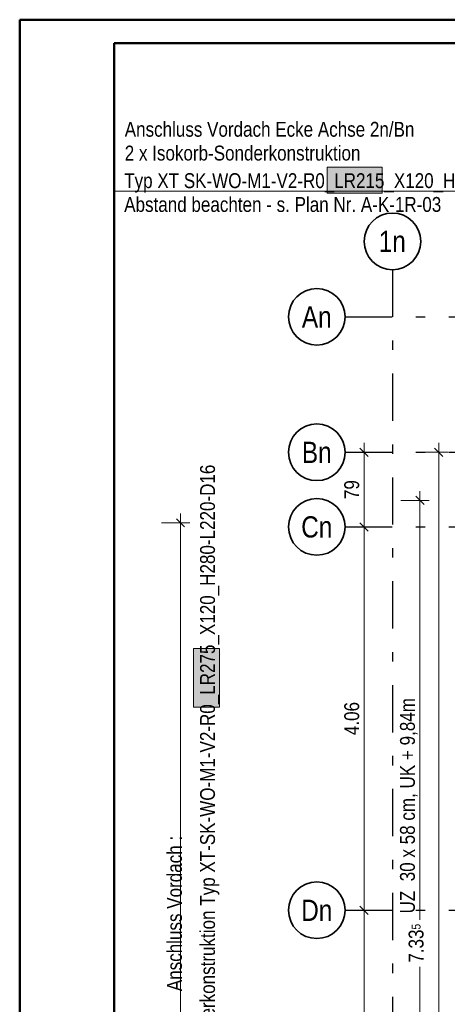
# Model space of a CAD drawing. Header units: millimetres. Extents: x -13 to 146, y -13 to 60.
# Tile 66 of 170: x 0 to 4.53, y 31.62 to 42.05. Entities that reach past the tile are written whole.
import ezdxf
from ezdxf.enums import TextEntityAlignment as Align

# ---------------------------------------------------------------- set-up
doc = ezdxf.new("R2010")
doc.units = ezdxf.units.MM
doc.linetypes.add('DASHDOTX2', pattern=[2, 1, -0.5, 0, -0.5])
doc.layers.add('Achsen', color=7, linetype='Continuous', lineweight=20)
doc.layers.add('WPG_Lüftung Durchbrüche', color=7, linetype='Continuous', lineweight=20)
doc.styles.add('Arial Narrow', font='ARIALN.TTF')
doc.dimstyles.new('Arch_Strakon_dimstyle', dxfattribs={"dimtxt": 11.25, "dimasz": 1, "dimexe": 1.25, "dimexo": 0.0625, "dimgap": 1, "dimtad": 0, "dimdec": 5, "dimzin": 12, "dimdsep": 46, "dimtxsty": 'Arial Narrow', "dimblk": 'Arrowhead_Tick', "dimsah": 1, "dimcen": 0, "dimse1": 1, "dimse2": 1, "dimclrd": 6, "dimclrt": 3, "dimazin": 0, "dimtfac": 1, "dimtdec": 4, "dimtmove": 0, "dimatfit": 3, "dimldrblk": 'NONE', "dimfxl": 1, "dimtvp": 1, "dimtolj": 1, "dimtzin": 0, "dimlwd": 13, "dimarcsym": 2})

# ---------------------------------------------------------------- blocks, each defined once
blk = doc.blocks.new('Arrowhead_Tick')
at = {"color": 0, "linetype": 'Continuous', "lineweight": -2}
for p, q in [((0, 20), (0, -10)), ((-1, 0), (0, 0)), ((10, 0), (0, 0))]:
    blk.add_line(p, q, dxfattribs=at)
at = {"color": 2, "linetype": 'Continuous', "lineweight": 35}
blk.add_line((4.4, 4.4), (-4.4, -4.4), dxfattribs=at)
blk = doc.blocks.new('*D196')
at = {"layer": 'Achsen', "color": 6, "linetype": 'Continuous', "lineweight": 13}
blk.add_line((3.649, 28.568), (3.649, 32.608), dxfattribs=at)
at = {"layer": 'Defpoints', "color": 0}
for p in [(3.448, 32.618), (3.649, 32.618), (3.448, 28.558)]:
    blk.add_point(p, dxfattribs=at)
at = {"layer": 'Achsen', "color": 6, "lineweight": 13, "xscale": 0.01, "yscale": 0.01, "zscale": 0.01}
for p, rotation in [((3.649, 32.618), 90), ((3.649, 28.558), 270)]:
    blk.add_blockref('Arrowhead_Tick', p, dxfattribs=dict(at, rotation=rotation))
at = {"layer": 'Achsen', "color": 2, "lineweight": 35, "insert": (3.519, 30.588), "char_height": 0.1575, "attachment_point": 5, "rotation": 90, "style": 'Arial Narrow', "bg_fill": 3, "box_fill_scale": 1.1, "bg_fill_color": 256, "bg_fill_true_color": 13158600, "bg_fill_transparency": 0}
blk.add_mtext('\\A1;4.06', dxfattribs=at)
blk = doc.blocks.new('_None')
blk = doc.blocks.new('*D197')
at = {"layer": 'Achsen', "color": 6, "linetype": 'Continuous', "lineweight": 13}
blk.add_line((3.649, 32.628), (3.649, 36.668), dxfattribs=at)
at = {"layer": 'Defpoints', "color": 0}
for p in [(3.448, 36.678), (3.649, 36.678), (3.448, 32.618)]:
    blk.add_point(p, dxfattribs=at)
at = {"layer": 'Achsen', "color": 6, "lineweight": 13, "xscale": 0.01, "yscale": 0.01, "zscale": 0.01}
for p, rotation in [((3.649, 36.678), 90), ((3.649, 32.618), 270)]:
    blk.add_blockref('Arrowhead_Tick', p, dxfattribs=dict(at, rotation=rotation))
at = {"layer": 'Achsen', "color": 2, "lineweight": 35, "insert": (3.519, 34.648), "char_height": 0.1575, "attachment_point": 5, "rotation": 90, "style": 'Arial Narrow', "bg_fill": 3, "box_fill_scale": 1.1, "bg_fill_color": 256, "bg_fill_true_color": 13158600, "bg_fill_transparency": 0}
blk.add_mtext('\\A1;4.06', dxfattribs=at)
blk = doc.blocks.new('*D198')
at = {"layer": 'Achsen', "color": 6, "linetype": 'Continuous', "lineweight": 13}
blk.add_line((3.649, 36.688), (3.649, 37.458), dxfattribs=at)
at = {"layer": 'Defpoints', "color": 0}
for p in [(3.448, 37.468), (3.649, 37.468), (3.448, 36.678)]:
    blk.add_point(p, dxfattribs=at)
at = {"layer": 'Achsen', "color": 6, "lineweight": 13, "xscale": 0.01, "yscale": 0.01, "zscale": 0.01}
for p, rotation in [((3.649, 37.468), 90), ((3.649, 36.678), 270)]:
    blk.add_blockref('Arrowhead_Tick', p, dxfattribs=dict(at, rotation=rotation))
at = {"layer": 'Achsen', "color": 2, "lineweight": 35, "insert": (3.519, 37.073), "char_height": 0.1575, "attachment_point": 5, "rotation": 90, "style": 'Arial Narrow', "bg_fill": 3, "box_fill_scale": 1.1, "bg_fill_color": 256, "bg_fill_true_color": 13158600, "bg_fill_transparency": 0}
blk.add_mtext('\\A1;79', dxfattribs=at)
blk = doc.blocks.new('*D200')
at = {"layer": 'Achsen', "color": 6, "linetype": 'Continuous', "lineweight": 13}
blk.add_line((4.44, 20.448), (4.44, 37.458), dxfattribs=at)
at = {"layer": 'Defpoints', "color": 0}
for p in [(4.44, 37.468), (5.385, 37.468), (3.448, 20.438)]:
    blk.add_point(p, dxfattribs=at)
at = {"layer": 'Achsen', "color": 6, "lineweight": 13, "xscale": 0.01, "yscale": 0.01, "zscale": 0.01}
for p, rotation in [((4.44, 37.468), 90), ((4.44, 20.438), 270)]:
    blk.add_blockref('Arrowhead_Tick', p, dxfattribs=dict(at, rotation=rotation))
blk = doc.blocks.new('*D401')
at = {"color": 6, "linetype": 'Continuous', "lineweight": 13}
for p, q in [((4.24, 36.948), (4.24, 32.517)), ((4.24, 29.635), (4.24, 32.018))]:
    blk.add_line(p, q, dxfattribs=at)
at = {"layer": 'Defpoints', "color": 0}
for p in [(4.24, 36.958), (5.594, 36.958), (5.594, 29.625)]:
    blk.add_point(p, dxfattribs=at)
at = {"color": 6, "lineweight": 13, "xscale": 0.01, "yscale": 0.01, "zscale": 0.01}
for p, rotation in [((4.24, 36.958), 90), ((4.24, 29.625), 270)]:
    blk.add_blockref('Arrowhead_Tick', p, dxfattribs=dict(at, rotation=rotation))
at = {"color": 2, "lineweight": 35, "insert": (4.201, 32.268), "char_height": 0.1575, "attachment_point": 5, "rotation": 90, "style": 'Arial Narrow', "bg_fill": 3, "box_fill_scale": 1.1, "bg_fill_color": 256, "bg_fill_true_color": 13158600, "bg_fill_transparency": 0}
blk.add_mtext('\\A1;7.33{\\A1;\\H.6x;\\S5;}', dxfattribs=at)
blk = doc.blocks.new('*D725')
at = {"layer": 'Achsen', "color": 6, "linetype": 'Continuous', "lineweight": 13}
blk.add_line((1.704, 30.49), (1.704, 36.711), dxfattribs=at)
at = {"layer": 'Defpoints', "color": 0}
for p in [(1.704, 36.721), (5.439, 36.721), (5.439, 30.48)]:
    blk.add_point(p, dxfattribs=at)
at = {"layer": 'Achsen', "color": 6, "lineweight": 13, "xscale": 0.01, "yscale": 0.01, "zscale": 0.01}
for p, rotation in [((1.704, 36.721), 90), ((1.704, 30.48), 270)]:
    blk.add_blockref('Arrowhead_Tick', p, dxfattribs=dict(at, rotation=rotation))

msp = doc.modelspace()

# ---------------------------------------------------------------- hatches: boundary and pattern name
at = {"layer": 'WPG_Lüftung Durchbrüche', "lineweight": 13, "true_color": 0xe9e9e9}
for points in [[(3.839633, 40.48821), (3.839633, 40.21221), (3.25895, 40.21221), (3.25895, 40.48821)], [(2.116873, 35.38964), (2.116873, 34.769628), (1.840873, 34.769628), (1.840873, 35.38964)]]:
    msp.add_hatch(color=254, dxfattribs=at).paths.add_polyline_path(points)

# ---------------------------------------------------------------- linework, layer by layer
at = {"color": 4, "linetype": 'Continuous', "lineweight": 50}
for p, q in [((80, 42.05), (0, 42.05)), ((0, 42.05), (0, 0)), ((79.75, 41.8), (1, 41.8)), ((1, 41.8), (1, 0.25))]:
    msp.add_line(p, q, dxfattribs=at)
at = {"layer": 'Achsen', "color": 5, "linetype": 'Continuous', "lineweight": 18}
msp.add_line((1.014241, 40.232331), (4.640055, 40.232331), dxfattribs=at)
at = {"layer": 'Achsen', "color": 3, "linetype": 'DASHDOTX2', "lineweight": 25, "ltscale": 0.5}
for p, q in [((3.949631, 39.402162), (3.949631, 12.374124)), ((3.447631, 38.90299), (49.122527, 38.90299)), ((3.447631, 37.46799), (49.122527, 37.46799)), ((3.447631, 36.67799), (49.122527, 36.67799)), ((3.447631, 32.61799), (49.122527, 32.61799))]:
    msp.add_line(p, q, dxfattribs=at)
at = {"layer": 'Achsen', "color": 2, "linetype": 'Continuous', "lineweight": 35}
for centre in [(3.949631, 39.702162), (3.147631, 38.90299), (3.147631, 37.46799), (3.147631, 36.67799), (3.147631, 32.61799)]:
    msp.add_circle(centre, 0.3, dxfattribs=at)
at = {"layer": 'WPG_Lüftung Durchbrüche', "color": 6, "linetype": 'Continuous', "lineweight": 13}
for p, q in [((3.25895, 40.21221), (3.25895, 40.48821)), ((3.25895, 40.48821), (3.839633, 40.48821)), ((3.839633, 40.48821), (3.839633, 40.21221)), ((3.839633, 40.21221), (3.25895, 40.21221)), ((1.840873, 34.769628), (1.840873, 35.38964)), ((1.840873, 35.38964), (2.116873, 35.38964)), ((2.116873, 35.38964), (2.116873, 34.769628)), ((2.116873, 34.769628), (1.840873, 34.769628))]:
    msp.add_line(p, q, dxfattribs=at)

# ---------------------------------------------------------------- texts
at = {"color": 2, "lineweight": 35, "style": 'Arial Narrow'}
msp.add_text('Attika d = 30 cm OK. 11.15 m', height=0.1575, rotation=90, dxfattribs=at).set_placement((3.331766, 29.173192))
at = {"layer": 'Achsen', "color": 2, "lineweight": 35, "style": 'Arial Narrow'}
for s, p in [('Anschluss Vordach Ecke Achse 2n/Bn', (1.113155, 40.810648)), ('2 x Isokorb-Sonderkonstruktion', (1.113155, 40.558648)), ('Typ XT SK-WO-M1-V2-R0_LR215_X120_H280-L220-D16', (1.10739, 40.266425)), ('Abstand beachten - s. Plan Nr. A-K-1R-03', (1.10739, 40.014425))]:
    msp.add_text(s, height=0.1575, dxfattribs=at).set_placement(p)
at = {"layer": 'Achsen', "color": 4, "lineweight": 50, "style": 'Arial Narrow'}
for s, p in [('1n', (3.948031, 39.702162)), ('An', (3.147631, 38.902162)), ('Bn', (3.147631, 37.467162)), ('Cn', (3.147631, 36.67799)), ('Dn', (3.147631, 32.617162))]:
    msp.add_text(s, height=0.225, dxfattribs=at).set_placement(p, align=Align.MIDDLE_CENTER)
at = {"layer": 'Achsen', "color": 2, "lineweight": 35, "style": 'Arial Narrow'}
for s, p in [('4 x Isokorb-Sonderkonstruktion Typ XT-SK-WO-M1-V2-R0_LR275_X120_H280-L220-D16', (2.069019, 30.117883)), ('Anschluss Vordach :', (1.718532, 31.760826))]:
    msp.add_text(s, height=0.1575, rotation=90, dxfattribs=at).set_placement(p)

# ---------------------------------------------------------------- next in the draw order: dimensions: what is measured, and where the dimension line sits
at = {"layer": 'Achsen', "lineweight": 35}
dim = msp.add_linear_dim(base=(3.649448, 32.61799), p1=(3.447631, 28.55799), p2=(3.447631, 32.61799), angle=90, text='4.06', dimstyle='Arch_Strakon_dimstyle', override={"dimscale": 0.01, "dimtxt": 15.75, "dimasz": 1, "dimgap": 5, "dimtad": 1, "dimjust": 0, "dimtih": 0, "dimtoh": 0, "dimdec": 5, "dimdsep": 46, "dimtxsty": 'Arial Narrow', "dimclrd": 6, "dimclrt": 2, "dimtix": 1, "dimtofl": 255, "dimtmove": 0, "dimatfit": 2, "dimfxl": 0, "dimfxlon": 0, "dimtvp": 31.746032, "dimtfill": 1, "dimtfillclr": 7, "dimlwd": 13}, dxfattribs=at)
dim.commit()
dim.dimension.update_dxf_attribs({"geometry": '*D196', "text_midpoint": (3.649448, 30.58799), "dimtype": 160})

# ---------------------------------------------------------------- next in the draw order: dimensions: what is measured, and where the dimension line sits
dim = msp.add_linear_dim(base=(3.649448, 36.67799), p1=(3.447631, 32.61799), p2=(3.447631, 36.67799), angle=90, text='4.06', dimstyle='Arch_Strakon_dimstyle', override={"dimscale": 0.01, "dimtxt": 15.75, "dimasz": 1, "dimgap": 5, "dimtad": 1, "dimjust": 0, "dimtih": 0, "dimtoh": 0, "dimdec": 5, "dimdsep": 46, "dimtxsty": 'Arial Narrow', "dimclrd": 6, "dimclrt": 2, "dimtix": 1, "dimtofl": 255, "dimtmove": 0, "dimatfit": 2, "dimfxl": 0, "dimfxlon": 0, "dimtvp": 31.746032, "dimtfill": 1, "dimtfillclr": 7, "dimlwd": 13}, dxfattribs=at)
dim.commit()
dim.dimension.update_dxf_attribs({"geometry": '*D197', "text_midpoint": (3.649448, 34.64799), "dimtype": 160})

# ---------------------------------------------------------------- next in the draw order: dimensions: what is measured, and where the dimension line sits
dim = msp.add_linear_dim(base=(3.649448, 37.46799), p1=(3.447631, 36.67799), p2=(3.447631, 37.46799), angle=90, text='79', dimstyle='Arch_Strakon_dimstyle', override={"dimscale": 0.01, "dimtxt": 15.75, "dimasz": 1, "dimgap": 5, "dimtad": 1, "dimjust": 0, "dimtih": 0, "dimtoh": 0, "dimdec": 5, "dimdsep": 46, "dimtxsty": 'Arial Narrow', "dimclrd": 6, "dimclrt": 2, "dimtix": 1, "dimtofl": 255, "dimtmove": 0, "dimatfit": 2, "dimfxl": 0, "dimfxlon": 0, "dimtvp": 31.746032, "dimtfill": 1, "dimtfillclr": 7, "dimlwd": 13}, dxfattribs=at)
dim.commit()
dim.dimension.update_dxf_attribs({"geometry": '*D198', "text_midpoint": (3.649448, 37.07299), "dimtype": 160})

# ---------------------------------------------------------------- next in the draw order: dimensions: what is measured, and where the dimension line sits
dim = msp.add_linear_dim(base=(4.440338, 37.46799), p1=(3.447631, 20.43799), p2=(5.384631, 37.46799), angle=90, text=' ', dimstyle='Arch_Strakon_dimstyle', override={"dimscale": 0.01, "dimtxt": 15.75, "dimasz": 1, "dimgap": 5, "dimtad": 1, "dimjust": 0, "dimtih": 0, "dimtoh": 0, "dimdec": 5, "dimdsep": 46, "dimtxsty": 'Arial Narrow', "dimclrd": 6, "dimclrt": 2, "dimtix": 1, "dimtofl": 255, "dimtmove": 0, "dimatfit": 2, "dimfxl": 0, "dimfxlon": 0, "dimtvp": 31.746032, "dimtfill": 1, "dimtfillclr": 7, "dimlwd": 13}, dxfattribs=at)
dim.commit()
dim.dimension.update_dxf_attribs({"geometry": '*D200', "text_midpoint": (4.440338, 28.95299), "dimtype": 160})

# ---------------------------------------------------------------- next in the draw order: dimensions: what is measured, and where the dimension line sits
at = {"lineweight": 35}
dim = msp.add_linear_dim(base=(4.239938, 36.95809), p1=(5.594235, 29.62533), p2=(5.594235, 36.95809), angle=90, text='7.33{\\A1;\\H.6x;\\S5;}', dimstyle='Arch_Strakon_dimstyle', override={"dimscale": 0.01, "dimtxt": 15.75, "dimasz": 1, "dimgap": 5, "dimtad": 0, "dimjust": 0, "dimtih": 0, "dimtoh": 0, "dimdec": 5, "dimdsep": 46, "dimtxsty": 'Arial Narrow', "dimclrd": 6, "dimclrt": 2, "dimtix": 0, "dimtofl": 255, "dimtmove": 2, "dimatfit": 2, "dimfxl": 0, "dimfxlon": 0, "dimtvp": 31.746032, "dimtfill": 1, "dimtfillclr": 7, "dimlwd": 13}, dxfattribs=at)
dim.commit()
dim.dimension.update_dxf_attribs({"geometry": '*D401', "text_midpoint": (4.201391, 32.267574), "dimtype": 160})

# ---------------------------------------------------------------- next in the draw order: texts
at = {"color": 2, "lineweight": 35, "style": 'Arial Narrow'}
msp.add_text('UZ  30 x 58 cm, UK + 9,84m', height=0.1575, rotation=90, dxfattribs=at).set_placement((4.187153, 32.58393))

# ---------------------------------------------------------------- next in the draw order: dimensions: what is measured, and where the dimension line sits
at = {"layer": 'Achsen', "lineweight": 35}
dim = msp.add_linear_dim(base=(1.703898, 36.721099), p1=(5.439232, 30.479726), p2=(5.439232, 36.721099), angle=90, text=' ', dimstyle='Arch_Strakon_dimstyle', override={"dimscale": 0.01, "dimtxt": 11.25, "dimasz": 1, "dimgap": 5, "dimtad": 1, "dimjust": 0, "dimtih": 0, "dimtoh": 0, "dimdec": 5, "dimdsep": 46, "dimtxsty": 'Arial Narrow', "dimclrd": 6, "dimclrt": 3, "dimtix": 1, "dimtofl": 255, "dimtmove": 0, "dimatfit": 2, "dimfxl": 0, "dimfxlon": 0, "dimtvp": 44.444444, "dimtfill": 1, "dimtfillclr": 7, "dimlwd": 13}, dxfattribs=at)
dim.commit()
dim.dimension.update_dxf_attribs({"geometry": '*D725', "text_midpoint": (1.703898, 33.600413), "dimtype": 160})

doc.saveas('drawing.dxf')
